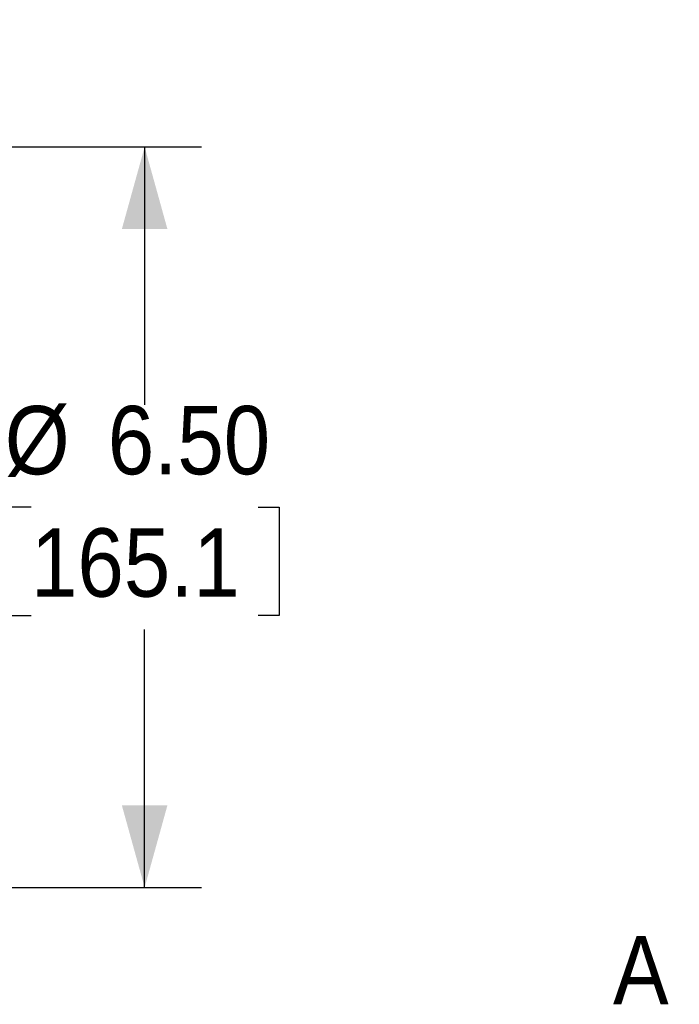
# Model space of a CAD drawing. Header units: inches. Extents: x 0 to 68, y 0 to 44.
# Tile 14 of 20: x 45.2 to 51, y 29.7 to 38.4. Entities that reach past the tile are written whole.
import ezdxf

# ---------------------------------------------------------------- set-up
doc = ezdxf.new("R2010")
doc.units = ezdxf.units.IN
doc.header["$LTSCALE"] = 4
doc.header["$MEASUREMENT"] = 0
doc.linetypes.add('SLD-Solid', pattern=[0])
doc.layers.add('DIMENSIONS', color=140, linetype='SLD-Solid', lineweight=25)
doc.layers.add('TEXT', color=140, linetype='SLD-Solid', lineweight=25)
doc.styles.add('SLDTEXTSTYLE0', font='GOTHIC.TTF', dxfattribs={"width": 0.913})
doc.dimstyles.new('SLDDIMSTYLE1', dxfattribs={"dimtxt": 0.6, "dimasz": 0.72, "dimexe": 0, "dimexo": 0.0625, "dimgap": 0.15, "dimtad": 0, "dimtih": 1, "dimtoh": 1, "dimrnd": 1e-09, "dimzin": 4, "dimdsep": 46, "dimtxsty": 'SLDTEXTSTYLE0', "dimsah": 1, "dimcen": 0.09, "dimadec": 0, "dimazin": 1, "dimtfac": 1, "dimtofl": 0, "dimtmove": 0, "dimatfit": 3, "dimfxl": 0, "dimfrac": 2, "dimtolj": 1, "dimtzin": 12, "dimarcsym": 0})
doc.dimstyles.new('SLDDIMSTYLE7', dxfattribs={"dimtxt": 0.6, "dimasz": 0.72, "dimexe": 0, "dimexo": 0.0625, "dimgap": 0.15, "dimtad": 0, "dimtih": 1, "dimtoh": 1, "dimrnd": 1e-09, "dimzin": 12, "dimdsep": 46, "dimtxsty": 'SLDTEXTSTYLE0', "dimsah": 1, "dimcen": 0, "dimadec": 0, "dimazin": 3, "dimtfac": 1, "dimtofl": 0, "dimtmove": 0, "dimatfit": 3, "dimfxl": 0, "dimfrac": 2, "dimtolj": 1, "dimtzin": 12, "dimarcsym": 0})

# ---------------------------------------------------------------- blocks, each defined once
blk = doc.blocks.new('_D_15')
at = {"layer": 'DIMENSIONS'}
for p, q in [((43.005, 37.2599), (46.7695, 37.2599)), ((46.2695, 37.2599), (46.2695, 34.9959)), ((45.272, 34.0982), (45.0892, 34.0982)), ((45.0892, 34.0982), (45.0892, 33.1457)), ((47.267, 34.0982), (47.4498, 34.0982)), ((47.4498, 34.0982), (47.4498, 33.1457)), ((45.0892, 33.1457), (45.272, 33.1457)), ((47.4498, 33.1457), (47.267, 33.1457)), ((46.2695, 30.7599), (46.2695, 33.0238)), ((43.005, 30.7599), (46.7695, 30.7599))]:
    blk.add_line(p, q, dxfattribs=at)
for points in [[(46.2695, 37.2599), (46.0695, 36.5399), (46.4695, 36.5399)], [(46.2695, 30.7599), (46.4695, 31.4799), (46.0695, 31.4799)]]:
    blk.add_solid(points, dxfattribs=at)
at = {"layer": 'DIMENSIONS', "char_height": 0.6, "attachment_point": 1, "style": 'SLDTEXTSTYLE0'}
for s, insert in [('%%c', (45.0413, 34.9865)), ('6.50', (45.9461, 34.9865)), ('165.1', (45.272, 33.9121))]:
    blk.add_mtext(s, dxfattribs=dict(at, insert=insert))
blk = doc.blocks.new('_D_20')
at = {"layer": 'DIMENSIONS'}
for p, q in [((49.3393, 40.3313), (49.1565, 40.3313)), ((49.1565, 40.3313), (49.1565, 39.3788)), ((51.3343, 40.3313), (51.5172, 40.3313)), ((51.5172, 40.3313), (51.5172, 39.3788)), ((52.825, 39.4667), (51.95, 39.4667)), ((54.5382, 36.5441), (52.825, 39.4667)), ((49.1565, 39.3788), (49.3393, 39.3788)), ((51.5172, 39.3788), (51.3343, 39.3788))]:
    blk.add_line(p, q, dxfattribs=at)
blk.add_solid([(54.5382, 36.5441), (54.3466, 37.2664), (54.0015, 37.0641)], dxfattribs=at)
at = {"layer": 'DIMENSIONS', "char_height": 0.6, "attachment_point": 1, "style": 'SLDTEXTSTYLE0'}
for s, insert in [('%%c', (49.1086, 41.2196)), ('5.88', (50.0135, 41.2196)), ('149.2', (49.3393, 40.1452)), ('B.C.', (49.5606, 39.0709))]:
    blk.add_mtext(s, dxfattribs=dict(at, insert=insert))

msp = doc.modelspace()

# ---------------------------------------------------------------- texts
at = {"layer": 'TEXT', "insert": (50.3833, 30.3339), "char_height": 0.6, "attachment_point": 1, "style": 'SLDTEXTSTYLE0'}
msp.add_mtext('A', dxfattribs=at)

# ---------------------------------------------------------------- dimensions: what is measured, and where the dimension line sits
at = {"layer": 'DIMENSIONS'}
dim = msp.add_diameter_dim_2p(p1=(57.50921, 31.47568), p2=(54.53819, 36.54408), text='<>\\PB.C.', dimstyle='SLDDIMSTYLE7', dxfattribs=at)
dim.commit()
dim.dimension.update_dxf_attribs({"geometry": '_D_20', "text_midpoint": (50.33685, 39.76674), "dimtype": 163})
dim = msp.add_linear_dim(base=(46.2695, 30.7599), p1=(42.805, 37.2599), p2=(42.805, 30.7599), angle=90, text='%%c<>', dimstyle='SLDDIMSTYLE1', dxfattribs=at)
dim.commit()
dim.dimension.update_dxf_attribs({"geometry": '_D_15', "text_midpoint": (46.2695, 34.0099), "dimtype": 160})

doc.saveas('drawing.dxf')
